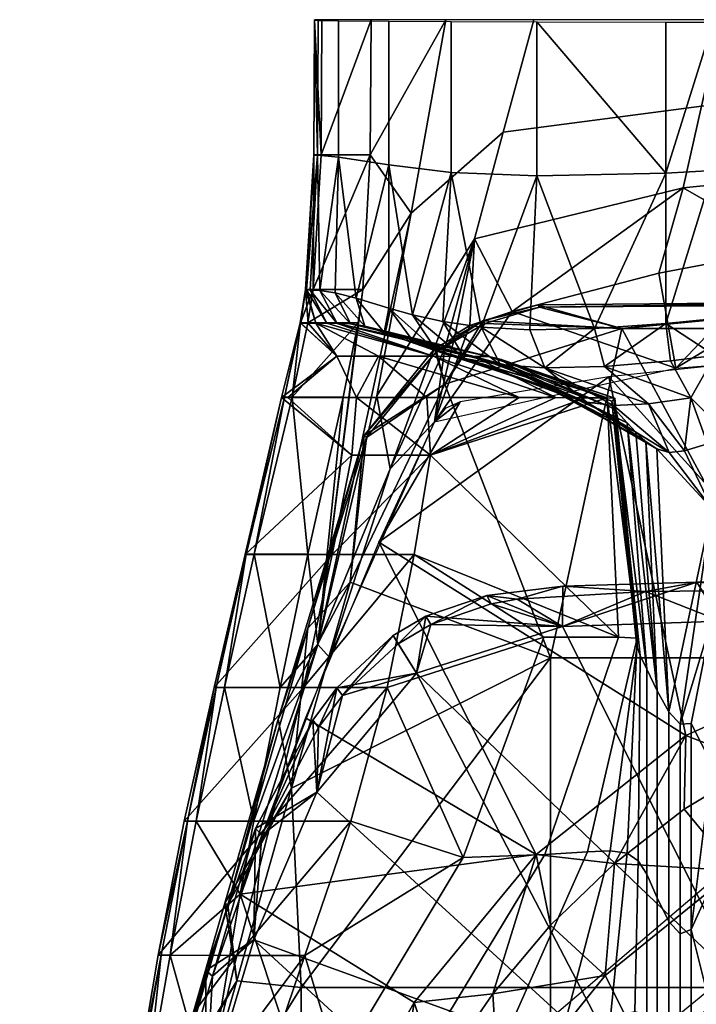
# Model space of a CAD drawing. Extents: x -182 to 182, y -525 to 0.
# Tile 6 of 9: x -182 to -62, y -174 to 0. Entities that reach past the tile are written whole.
import ezdxf

# ---------------------------------------------------------------- set-up
doc = ezdxf.new("R2010")
doc.units = 0
doc.header["$MEASUREMENT"] = 0
doc.layers.add('761510_KERAMIK', color=255, linetype='CONTINUOUS')
doc.layers.add('882361_KUNST_WEISS', color=255, linetype='CONTINUOUS')

msp = doc.modelspace()

# ---------------------------------------------------------------- meshes
at = {"layer": '761510_KERAMIK'}
mesh = msp.add_polyface(dxfattribs=at)
corners = [(-121.470016, -47.735626, 399.94223), (-112.864357, -34.199253, 402.157349), (-120.130966, -23.865854, 399.971497), (-106.739395, 0.039951, 402.19931), (-120, 0.037334, 400.000793), (-130.269562, -47.739532, 396.658539), (-128.833511, -23.869764, 396.687805), (-128.693054, 0.033425, 396.717133), (-130, -0.007259, 361.704376), (-130.141876, -23.910448, 361.675079), (-130.141876, -23.905684, 365.918549), (-131.592514, -47.780216, 361.645813), (-131.592514, -47.775452, 365.889282), (-130, -0.002495, 365.947876), (-130, 0.023852, 388.674744), (-130.141876, -23.879337, 388.645447), (-131.592514, -47.749107, 388.61618), (-131.162155, -53.63446, 396.651306), (-122.302315, -53.630554, 399.934998), (-132.494171, -53.644035, 388.608948), (-132.437683, -53.672024, 364.420837), (-132.555862, -53.67038, 365.88205), (-130, -0.002495, 365.947876), (-130.141876, -23.905684, 365.918549), (-130.141876, -23.879337, 388.645447), (-131.592514, -47.775452, 365.889282), (-131.592514, -47.749107, 388.61618), (-130, 0.023852, 388.674744), (-132.555862, -53.67038, 365.88205), (-132.494171, -53.644035, 388.608948), (-131.589691, -47.787815, 354.829803), (-131.407486, -47.81501, 330.319489), (-129.780777, -53.682743, 354.822571), (-130.798645, -47.839329, 308.65213), (-127.841187, -53.709938, 330.312256), (-129.051254, -47.920078, 283.078583), (-125.976456, -53.734257, 308.644897), (-126.346046, -48.304878, 260.658447), (-123.653725, -53.821251, 283.07135), (-122.643875, -49.279411, 239.204178), (-121.101074, -54.249763, 260.651215), (-125.76683, -24.27536, 258.172913), (-129.484406, -23.973316, 305.422577), (-129.370667, -0.070083, 305.451874), (-125.747192, -0.130926, 258.20224), (-116.817184, -25.644655, 210.648346), (-116.817184, -0.210299, 210.677658), (-105.820816, -27.003168, 162.874374), (-105.820816, -0.283095, 162.903687), (-107.30249, -53.427177, 168.525238), (-112.649261, -52.233738, 191.060104), (-116.817184, -51.043453, 210.61908), (-130.139923, -23.918045, 354.85907), (-129.998123, -0.014856, 354.888367), (-130.141876, -23.910448, 361.675079), (-131.592514, -47.780216, 361.645813), (-130, -0.007259, 361.704376)]
mesh.append_faces([[corners[k] for k in face] for face in [(0, 1, 2), (2, 3, 4), (3, 2, 1), (0, 2, 5), (2, 4, 6), (7, 6, 4), (6, 5, 2), (8, 9, 10), (9, 11, 12), (12, 10, 9), (10, 13, 8), (14, 15, 6), (15, 16, 5), (5, 6, 15), (6, 7, 14), (0, 5, 17), (17, 18, 0), (5, 16, 19), (17, 5, 19), (12, 11, 20), (21, 12, 20), (22, 23, 24), (23, 25, 26), (26, 24, 23), (24, 27, 22), (26, 25, 28), (29, 26, 28), (30, 31, 32), (31, 33, 34), (33, 35, 36), (35, 37, 38), (37, 39, 40), (41, 42, 43, 44), (45, 41, 44, 46), (47, 45, 46, 48), (49, 50, 47), (50, 51, 45), (51, 39, 45), (39, 37, 41), (37, 35, 41), (35, 33, 42), (33, 31, 42), (31, 30, 52), (52, 53, 42), (53, 43, 42), (42, 41, 35), (41, 45, 39), (45, 47, 50), (42, 31, 52), (53, 52, 54), (52, 30, 55), (55, 54, 52), (54, 56, 53), (55, 30, 32)]])
mesh = msp.add_polyface(dxfattribs=at)
corners = [(-106.937645, -58.192421, 404.526764), (-108.760902, -71.166664, 399.913483), (-105.095116, -55.72097, 404.742279), (-102.480949, -54.119858, 405.041077), (-94.983047, -51.637169, 405.697937), (-66.006409, -61.667374, 399.92514), (-96.567474, -19.888565, 404.57373), (-112.864357, -34.199253, 402.157349), (-118.94323, -66.560226, 402.117645), (-101.672714, -38.74556, 404.550598), (-91.171364, 0.042806, 404.598175), (-106.739395, 0.039951, 402.19931), (-64.690865, -29.72171, 407.716705), (-112.214027, -57.31599, 210.611847), (-108.333702, -58.649353, 191.052872), (-91.47934, -63.534439, 210.604675), (-103.378876, -59.985886, 168.518005), (-88.894455, -65.009644, 191.045715), (-97.085564, -61.05761, 144.207535), (-85.705116, -66.488037, 168.510834), (-89.189774, -61.596546, 119.321754), (-81.799576, -67.672722, 144.200363), (-77.066063, -68.266777, 119.31459), (-95.152809, -61.348701, 239.189774), (-96.96991, -60.143383, 260.644043), (-117.661026, -55.340191, 239.196945), (-99.103493, -59.601471, 295.412384), (-123.653725, -53.821251, 283.07135), (-74.63575, -71.33316, 210.595688), (-76.865974, -68.884132, 239.180786), (-77.346855, -67.534721, 260.635071), (-76.801895, -67.00853, 283.055176), (-78.193275, -66.931671, 295.403381), (-82.093391, -66.907578, 308.628754), (-101.746506, -59.57835, 308.637726), (-87.250626, -66.895454, 319.379517), (-93.738136, -66.883263, 330.296112), (-108.908401, -59.554031, 330.305115), (-118.685188, -59.526836, 354.815399), (-73.10321, -72.986252, 191.036728), (-71.348045, -74.642563, 168.501846), (-77.902031, -63.201363, 399.923248), (-104.226837, -67.638634, 399.917816), (-118.623573, -92.475266, 399.88736), (-106.885544, -68.786003, 399.916412), (-108.759468, -71.164223, 399.913483), (-78.664383, -61.354462, 93.256721), (-89.189774, -61.596546, 119.321754), (-80.404785, -54.656181, 93.263947), (-97.085564, -61.05761, 144.207535), (-100.479095, -54.38496, 144.214767), (-103.378876, -59.985886, 168.518005), (-107.30249, -53.427177, 168.525238), (-91.881271, -54.86829, 119.328987), (-110.139511, -66.856064, 354.806396), (-93.738136, -66.883263, 330.296112), (-109.448235, -77.089287, 354.793854), (-87.250626, -66.895454, 319.379517), (-82.093391, -66.907578, 308.628754), (-78.193275, -66.931671, 295.403381), (-90.60849, -27.634102, 116.119759), (-105.820816, -27.003168, 162.874374), (-105.820816, -0.283095, 162.903687), (-90.60849, -0.346018, 116.149071), (-67.776482, -27.106153, 71.593605)]
mesh.append_faces([[corners[k] for k in face] for face in [(0, 1, 2), (2, 1, 3), (3, 1, 4), (5, 4, 1), (6, 7, 8, 9), (10, 11, 7, 6), (4, 9, 3), (3, 9, 2), (2, 9, 0), (9, 4, 12), (13, 14, 15), (14, 16, 17), (16, 18, 19), (18, 20, 21), (22, 21, 20), (21, 19, 18), (19, 17, 16), (17, 15, 14), (15, 23, 13), (23, 24, 25), (24, 26, 27), (28, 29, 23), (29, 30, 24), (30, 31, 24), (31, 32, 26), (32, 33, 34), (33, 35, 34), (35, 36, 37), (38, 37, 36), (37, 34, 35), (34, 26, 32), (26, 24, 31), (24, 23, 29), (23, 15, 28), (15, 17, 39), (17, 19, 40), (41, 42, 43), (42, 44, 45), (46, 47, 48), (47, 49, 50), (49, 51, 52), (52, 50, 49), (50, 53, 47), (53, 48, 47), (54, 55, 56), (55, 57, 56), (57, 58, 56), (58, 59, 56), (60, 61, 62, 63), (48, 53, 60), (53, 50, 60), (50, 52, 61), (61, 60, 50), (60, 63, 64)]])
mesh = msp.add_polyface(dxfattribs=at)
corners = [(-94.983047, -51.637169, 405.697937), (-66.006409, -61.667374, 399.92514), (-69.0103, -44.871029, 407.631348), (-45.961395, -40.479046, 409.06366), (-27.969378, -38.598293, 409.916748), (-23.445162, -58.278976, 399.929291), (-0.106203, -37.883186, 410.606995), (-61.442577, -15.249841, 407.734436), (-96.567474, -19.888565, 404.57373), (-101.672714, -38.74556, 404.550598), (-64.690865, -29.72171, 407.716705), (-20.686424, -13.075569, 410.146606), (-21.780054, -25.493082, 410.131378), (-58.009216, 0.046561, 407.753204), (-91.171364, 0.042806, 404.598175), (-19.530483, 0.049429, 410.16272), (-47.686752, -71.695518, 54.910072), (-56.405582, -73.889565, 61.330776), (-59.083626, -59.406269, 61.346931), (-47.760262, -57.64397, 54.926224), (-63.331093, -66.898857, 71.549942), (-60.375973, -75.089249, 71.540955), (-66.968887, -60.368099, 71.557106), (-78.664383, -61.354462, 93.256721), (-89.189774, -61.596546, 119.321754), (-70.824806, -67.99498, 93.24955), (-77.066063, -68.266777, 119.31459), (-64.456429, -76.323029, 93.240562), (-67.217506, -76.632095, 119.305603), (-69.382172, -75.968903, 144.191376), (-81.799576, -67.672722, 144.200363), (-71.348045, -74.642563, 168.501846), (-85.705116, -66.488037, 168.510834), (-73.10321, -72.986252, 191.036728), (-88.894455, -65.009644, 191.045715), (-74.63575, -71.33316, 210.595688), (-91.47934, -63.534439, 210.604675), (-0.108398, -57.800213, 399.929871), (-39.261032, -59.125469, 399.928253), (0, -107.908005, 399.868439), (-77.902031, -63.201363, 399.923248), (-33.072533, -112.747894, 399.862488), (-47.760262, -57.64397, 54.926224), (-59.083626, -59.406269, 61.346931), (-59.411671, -52.92514, 61.35416), (-47.769268, -51.356049, 54.933453), (-67.776482, -53.78054, 71.564339), (-66.968887, -60.368099, 71.557106), (-78.664383, -61.354462, 93.256721), (-80.404785, -54.656181, 93.263947), (-59.411671, -26.681725, 61.38343), (-59.411671, -0.401566, 61.412743), (-47.769268, -0.398225, 54.992035), (-67.776482, -27.106153, 71.593605), (-67.776482, -0.394422, 71.622917), (-69.382172, -75.968903, 144.191376), (-67.217506, -76.632095, 119.305603), (-59.642403, -86.524834, 71.528404), (-64.456429, -76.323029, 93.240562), (-60.375973, -75.089249, 71.540955), (-90.60849, -0.346018, 116.149071), (-90.60849, -27.634102, 116.119759), (-56.405582, -73.889565, 61.330776)]
mesh.append_faces([[corners[k] for k in face] for face in [(0, 1, 2), (2, 1, 3), (3, 1, 4), (4, 5, 6), (5, 4, 1), (7, 8, 9, 10), (11, 7, 10, 12), (13, 14, 8, 7), (15, 13, 7, 11), (6, 12, 4), (4, 12, 3), (3, 10, 2), (2, 10, 0), (10, 3, 12), (16, 17, 18), (18, 19, 16), (18, 17, 20), (17, 21, 20), (20, 22, 18), (22, 20, 23), (24, 23, 25), (20, 25, 23), (25, 26, 24), (20, 21, 27), (27, 28, 25), (28, 29, 30), (29, 31, 32), (31, 33, 34), (33, 35, 36), (32, 30, 29), (30, 26, 28), (26, 25, 28), (25, 20, 27), (37, 38, 39), (38, 40, 41), (42, 43, 44), (44, 45, 42), (46, 47, 48), (49, 46, 48), (46, 44, 43), (47, 46, 43), (45, 44, 50), (50, 51, 52), (52, 45, 50), (51, 50, 53), (50, 44, 46), (46, 53, 50), (53, 54, 51), (55, 56, 57), (56, 58, 57), (58, 59, 57), (54, 53, 60), (53, 46, 49), (53, 49, 61), (59, 62, 57)]])
mesh = msp.add_polyface(dxfattribs=at)
corners = [(-116.63652, -79.504951, 403.246399), (-108.760902, -71.166664, 399.913483), (-106.937645, -58.192421, 404.526764), (-101.672714, -38.74556, 404.550598), (-122.302315, -53.630554, 399.934998), (-129.419296, -110.639313, 401.484222), (-121.470016, -47.735626, 399.94223), (-124.931778, -66.803879, 399.918823), (-118.94323, -66.560226, 402.117645), (-112.864357, -34.199253, 402.157349), (-131.162155, -53.63446, 396.651306), (-133.982101, -66.807785, 396.635162), (-131.164856, -94.614738, 399.884735), (-132.494171, -53.644035, 388.608948), (-135.342758, -66.81736, 388.592773), (-140.666718, -94.618645, 396.601044), (-131.592514, -47.780216, 361.645813), (-131.122055, -53.675144, 361.63858), (-132.437683, -53.672024, 364.420837), (-135.834763, -66.843704, 365.865906), (-132.555862, -53.67038, 365.88205), (-126.070915, -59.519238, 361.631409), (-122.557091, -66.848473, 361.622437), (-134.732468, -66.845352, 364.404694), (-142.274048, -94.654564, 365.831818), (-123.410141, -77.081696, 361.609863), (-129.780777, -53.682743, 354.822571), (-127.841187, -53.709938, 330.312256), (-108.908401, -59.554031, 330.305115), (-125.976456, -53.734257, 308.644897), (-123.653725, -53.821251, 283.07135), (-99.103493, -59.601471, 295.412384), (-121.101074, -54.249763, 260.651215), (-96.96991, -60.143383, 260.644043), (-117.661026, -55.340191, 239.196945), (-112.214027, -57.31599, 210.611847), (-95.152809, -61.348701, 239.189774), (-118.685188, -59.526836, 354.815399), (-101.746506, -59.57835, 308.637726), (-93.738136, -66.883263, 330.296112), (-110.139511, -66.856064, 354.806396), (-135.342758, -66.81736, 388.592773), (-132.494171, -53.644035, 388.608948), (-132.555862, -53.67038, 365.88205), (-135.834763, -66.843704, 365.865906), (-142.095261, -94.62822, 388.558685), (-108.759468, -71.164223, 399.913483), (-118.623573, -92.475266, 399.88736), (-104.226837, -67.638634, 399.917816), (-103.378876, -59.985886, 168.518005), (-108.333702, -58.649353, 191.052872), (-112.649261, -52.233738, 191.060104), (-112.214027, -57.31599, 210.611847), (-116.817184, -51.043453, 210.61908), (-117.661026, -55.340191, 239.196945), (-121.101074, -54.249763, 260.651215), (-122.643875, -49.279411, 239.204178), (-123.653725, -53.821251, 283.07135), (-126.346046, -48.304878, 260.658447), (-125.976456, -53.734257, 308.644897), (-129.051254, -47.920078, 283.078583), (-127.841187, -53.709938, 330.312256), (-130.798645, -47.839329, 308.65213), (-129.780777, -53.682743, 354.822571), (-131.407486, -47.81501, 330.319489), (-107.30249, -53.427177, 168.525238), (-118.685188, -59.526836, 354.815399), (-126.070915, -59.519238, 361.631409), (-110.139511, -66.856064, 354.806396), (-122.557091, -66.848473, 361.622437), (-131.122055, -53.675144, 361.63858), (-131.592514, -47.780216, 361.645813), (-109.448235, -77.089287, 354.793854), (-123.410141, -77.081696, 361.609863)]
mesh.append_faces([[corners[k] for k in face] for face in [(0, 1, 2), (2, 3, 0), (4, 5, 6), (7, 5, 4), (8, 0, 3), (9, 5, 8), (6, 5, 9), (4, 10, 11), (11, 7, 4), (12, 7, 11), (11, 10, 13), (13, 14, 11), (15, 11, 14), (16, 17, 18), (19, 20, 21), (20, 18, 21), (18, 17, 21), (21, 22, 23), (23, 19, 21), (24, 19, 25), (19, 23, 25), (23, 22, 25), (26, 27, 28), (27, 29, 28), (29, 30, 31), (30, 32, 33), (32, 34, 33), (34, 35, 36), (37, 26, 28), (31, 38, 29), (38, 28, 29), (39, 40, 37), (41, 42, 43), (43, 44, 41), (45, 41, 44), (46, 47, 48), (49, 50, 51), (50, 52, 53), (52, 54, 53), (54, 55, 56), (55, 57, 58), (57, 59, 60), (59, 61, 62), (61, 63, 64), (56, 53, 54), (53, 51, 50), (51, 65, 49), (63, 66, 67), (66, 68, 69), (69, 67, 66), (67, 70, 63), (70, 71, 63), (69, 68, 72), (73, 69, 72)]])
mesh = msp.add_polyface(dxfattribs=at)
corners = [(-64.242981, -126.714142, 399.845367), (-33.072533, -112.747894, 399.862488), (-77.902031, -63.201363, 399.923248), (0, -107.908005, 399.868439), (-39.261032, -59.125469, 399.928253), (0, -107.908005, 399.868439), (-33.072533, -112.747894, 399.862488), (-13.222038, -119.87442, 392.355957), (-64.242981, -126.714142, 399.845367), (-51.240681, -131.83316, 392.433868), (-76.864357, -149.382034, 392.548187), (-64.525566, -139.807495, 392.485809), (-39.007111, -126.361824, 392.398224), (-26.27932, -122.346786, 392.37204), (0, -119.03109, 392.350464), (-26.33596, -152.980576, 317.891998), (0, -149.016525, 317.508148), (0, -134.023804, 354.929291), (-28.605646, -138.294952, 355.136139), (-76.864357, -149.382034, 392.548187), (-55.566113, -150.61998, 355.733032), (-64.525566, -139.807495, 392.485809), (-51.240681, -131.83316, 392.433868), (-39.007111, -126.361824, 392.398224), (-26.27932, -122.346786, 392.37204), (-13.222038, -119.87442, 392.355957), (0, -119.03109, 392.350464), (-56.405582, -73.889565, 61.330776), (-47.686752, -71.695518, 54.910072), (-56.107605, -104.465981, 61.296673), (-56.107605, -150.337677, 61.245522), (-56.107605, -129.643509, 61.268593), (-47.67857, -110.921112, 54.864979), (-47.67857, -154.004288, 54.815449), (-72.667244, -148.911179, 237.957535), (-74.647514, -147.584641, 252.576447), (-72.925735, -110.909325, 252.620834), (-72.316345, -112.57164, 238.00087), (-71.134102, -151.296753, 220.21167), (-71.123764, -115.002472, 220.254059), (-69.301544, -155.456818, 192.812134), (-69.301544, -118.796844, 192.853577), (-67.26107, -159.695267, 159.860931), (-67.26107, -122.568047, 159.901611), (-65.229477, -161.88765, 126.615028), (-65.229477, -124.733849, 126.655014), (-63.298573, -161.11171, 97.882668), (-63.298573, -124.597252, 97.921982), (-74.63575, -71.33316, 210.595688), (-73.10321, -72.986252, 191.036728), (-71.348045, -74.642563, 168.501846), (-69.382172, -75.968903, 144.191376), (-59.642403, -86.524834, 71.528404), (-59.642403, -106.167786, 71.506851), (-59.642403, -131.786728, 71.478745), (-72.759636, -109.919601, 266.890076), (-72.859558, -109.498116, 280.514801), (-76.801895, -67.00853, 283.055176), (-76.865974, -68.884132, 239.180786), (-59.642403, -153.016312, 71.45546), (-43.894512, -122.816193, 119.491455), (-47.210991, -135.44165, 129.762558), (-47.210991, -164.50322, 116.827217), (-43.894512, -161.448853, 102.542206), (-34.872341, -112.318283, 110.951172), (-34.872341, -158.909195, 90.664406), (-20.238943, -104.448296, 104.548759), (-20.238943, -157.00528, 81.759956), (-0.000542, -101.135582, 101.85379), (-0.000542, -156.203857, 78.011803)]
mesh.append_faces([[corners[k] for k in face] for face in [(0, 1, 2), (1, 3, 4), (5, 6, 7), (6, 8, 9), (10, 11, 8), (11, 9, 8), (9, 12, 6), (12, 13, 6), (13, 7, 6), (7, 14, 5), (15, 16, 17, 18), (19, 20, 21), (21, 20, 22), (22, 18, 23), (23, 18, 24), (24, 18, 25), (25, 17, 26), (17, 25, 18), (18, 22, 20), (27, 28, 29), (30, 31, 32), (31, 29, 32), (28, 32, 29), (32, 33, 30), (34, 35, 36, 37), (38, 34, 37, 39), (40, 38, 39, 41), (42, 40, 41, 43), (44, 42, 43, 45), (46, 44, 45, 47), (48, 49, 41), (49, 50, 41), (50, 51, 43), (52, 53, 45), (53, 54, 47), (55, 56, 57), (37, 36, 58), (39, 37, 58), (41, 39, 48), (43, 41, 50), (45, 43, 52), (47, 45, 53), (46, 47, 54), (43, 51, 52), (59, 54, 31), (54, 53, 29), (53, 52, 29), (27, 29, 52), (29, 31, 54), (31, 30, 59), (60, 61, 62, 63), (64, 60, 63, 65), (66, 64, 65, 67), (68, 66, 67, 69)]])
mesh = msp.add_polyface(dxfattribs=at)
corners = [(-143.149521, -154.840408, 399.810883), (-129.419296, -110.639313, 401.484222), (-140.751633, -141.874069, 399.826782), (-127.331299, -112.88961, 399.862335), (-116.63652, -79.504951, 403.246399), (-108.760902, -71.166664, 399.913483), (-136.097351, -118.207108, 399.855804), (-131.164856, -94.614738, 399.884735), (-124.931778, -66.803879, 399.918823), (-118.94323, -66.560226, 402.117645), (-145.956528, -118.211014, 396.572113), (-140.666718, -94.618645, 396.601044), (-133.982101, -66.807785, 396.635162), (-150.947983, -141.877991, 396.543091), (-147.438797, -118.220589, 388.529755), (-142.095261, -94.62822, 388.558685), (-135.342758, -66.81736, 388.592773), (-152.480942, -141.887558, 388.500732), (-153.10582, -141.91391, 365.773865), (-147.782669, -118.246933, 365.802887), (-131.978455, -118.251701, 361.559387), (-142.274048, -94.654564, 365.831818), (-126.885841, -94.659332, 361.588318), (-123.410141, -77.081696, 361.609863), (-137.682053, -141.918671, 361.530365), (-152.480942, -141.887558, 388.500732), (-147.438797, -118.220589, 388.529755), (-147.782669, -118.246933, 365.802887), (-142.095261, -94.62822, 388.558685), (-142.274048, -94.654564, 365.831818), (-135.834763, -66.843704, 365.865906), (-153.10582, -141.91391, 365.773865), (-118.623573, -92.475266, 399.88736), (-131.624115, -123.607567, 399.849182), (-90.774063, -147.797501, 399.819519), (-64.242981, -126.714142, 399.845367), (-77.902031, -63.201363, 399.923248), (-64.242981, -126.714142, 399.845367), (-90.774063, -147.797501, 399.819519), (-76.864357, -149.382034, 392.548187), (-89.198257, -147.82399, 298.344299), (-103.704231, -148.311417, 322.709137), (-89.387535, -109.318237, 322.756958), (-76.173134, -109.341713, 298.391479), (-81.668182, -147.316345, 280.468475), (-72.859558, -109.498116, 280.514801), (-77.629135, -147.151566, 266.844635), (-72.759636, -109.919601, 266.890076), (-74.647514, -147.584641, 252.576447), (-72.925735, -110.909325, 252.620834), (-78.193275, -66.931671, 295.403381), (-76.801895, -67.00853, 283.055176), (-77.346855, -67.534721, 260.635071), (-76.865974, -68.884132, 239.180786), (-74.63575, -71.33316, 210.595688), (-71.123764, -115.002472, 220.254059), (-123.600014, -141.925262, 354.714355), (-117.165817, -118.259171, 354.743378), (-112.37867, -94.666924, 354.772308), (-109.448235, -77.089287, 354.793854), (-137.682053, -141.918671, 361.530365), (-131.978455, -118.251701, 361.559387), (-126.885841, -94.659332, 361.588318), (-123.410141, -77.081696, 361.609863)]
mesh.append_faces([[corners[k] for k in face] for face in [(0, 1, 2), (1, 3, 4), (5, 4, 3), (3, 1, 0), (2, 1, 6), (6, 1, 7), (7, 1, 8), (4, 9, 1), (2, 6, 10), (6, 7, 11), (12, 11, 7), (11, 10, 6), (10, 13, 2), (13, 10, 14), (10, 11, 15), (16, 15, 11), (15, 14, 10), (14, 17, 13), (18, 19, 20), (19, 21, 22), (23, 22, 21), (22, 20, 19), (20, 24, 18), (25, 26, 27), (26, 28, 29), (30, 29, 28), (29, 27, 26), (27, 31, 25), (32, 33, 34), (34, 35, 32), (36, 32, 35), (37, 38, 39), (40, 41, 42, 43), (44, 40, 43, 45), (46, 44, 45, 47), (48, 46, 47, 49), (50, 51, 45), (51, 52, 47), (52, 53, 49), (53, 54, 55), (56, 57, 41), (57, 58, 42), (58, 59, 43), (42, 41, 57), (43, 42, 58), (45, 43, 50), (49, 47, 52), (59, 50, 43), (60, 61, 57), (61, 62, 58), (62, 63, 59), (59, 58, 62), (58, 57, 61), (57, 56, 60)]])
mesh = msp.add_polyface(dxfattribs=at)
corners = [(-148.96965, -189.471283, 399.768402), (-143.149521, -154.840408, 399.810883), (-155.563889, -165.631958, 396.513977), (-140.751633, -141.874069, 399.826782), (-150.947983, -141.877991, 396.543091), (-159.761322, -189.475189, 396.484741), (-163.496185, -213.359543, 396.455444), (-161.383774, -189.484772, 388.442352), (-157.143723, -165.641525, 388.471619), (-152.480942, -141.887558, 388.500732), (-165.290527, -213.343185, 365.687225), (-161.701309, -189.494888, 365.71582), (-149.506485, -189.493073, 361.472443), (-157.708511, -165.665848, 365.744751), (-143.765717, -165.669785, 361.501312), (-153.10582, -141.91391, 365.773865), (-137.682053, -141.918671, 361.530365), (-161.383774, -189.484772, 388.442352), (-157.143723, -165.641525, 388.471619), (-161.701309, -189.494888, 365.71582), (-152.480942, -141.887558, 388.500732), (-157.708511, -165.665848, 365.744751), (-153.10582, -141.91391, 365.773865), (-165.290527, -213.343185, 365.687225), (-143.149521, -154.840408, 399.810883), (-148.96965, -189.471283, 399.768402), (-127.751839, -201.372482, 399.753815), (-131.624115, -123.607567, 399.849182), (-90.774063, -147.797501, 399.819519), (-112.373932, -174.03537, 399.787354), (-90.774063, -147.797501, 399.819519), (-112.373932, -174.03537, 399.787354), (-98.411385, -172.472549, 392.698608), (-127.751839, -201.372482, 399.753815), (-116.584633, -201.828445, 392.889862), (-108.174438, -186.676361, 392.791168), (-88.18399, -160.34198, 392.619598), (-76.864357, -149.382034, 392.548187), (-89.484398, -203.177429, 322.752899), (-72.284218, -181.687592, 320.671906), (-78.513817, -169.225769, 356.634094), (-97.196335, -192.380341, 357.755432), (-116.584633, -201.828445, 392.889862), (-108.174438, -186.676361, 392.791168), (-98.411385, -172.472549, 392.698608), (-88.18399, -160.34198, 392.619598), (-76.864357, -149.382034, 392.548187), (-110.620857, -183.22879, 298.302155), (-125.824471, -185.253281, 322.66507), (-103.704231, -148.311417, 322.709137), (-89.198257, -147.82399, 298.344299), (-96.44268, -180.644547, 280.428558), (-81.668182, -147.316345, 280.468475), (-107.01387, -216.39035, 280.389801), (-126.037186, -222.035385, 298.261749), (-85.846191, -178.442719, 266.806915), (-77.629135, -147.151566, 266.844635), (-91.715179, -211.164001, 266.769745), (-77.554138, -176.513474, 252.541534), (-74.647514, -147.584641, 252.576447), (-79.629929, -205.64801, 252.507156), (-73.259621, -175.652176, 237.925552), (-72.667244, -148.911179, 237.957535), (-73.682671, -201.382034, 237.894882), (-146.080521, -213.286377, 354.628906), (-139.834503, -189.482559, 354.656677), (-131.744156, -165.672729, 354.685303), (-123.600014, -141.925262, 354.714355), (-154.214813, -213.326736, 361.444153), (-149.506485, -189.493073, 361.472443), (-143.765717, -165.669785, 361.501312), (-137.682053, -141.918671, 361.530365)]
mesh.append_faces([[corners[k] for k in face] for face in [(0, 1, 2), (1, 3, 4), (4, 2, 1), (2, 5, 0), (5, 6, 0), (6, 5, 7), (5, 2, 8), (2, 4, 9), (9, 8, 2), (8, 7, 5), (10, 11, 12), (11, 13, 14), (13, 15, 16), (16, 14, 13), (14, 12, 11), (17, 18, 19), (18, 20, 21), (22, 21, 20), (21, 19, 18), (19, 23, 17), (24, 25, 26), (27, 24, 28), (26, 29, 24), (29, 28, 24), (30, 31, 32), (31, 33, 34), (34, 35, 31), (35, 32, 31), (32, 36, 30), (36, 37, 30), (38, 39, 40, 41), (42, 41, 43), (43, 41, 44), (44, 40, 45), (45, 40, 46), (40, 44, 41), (47, 48, 49, 50), (51, 47, 50, 52), (53, 54, 47, 51), (55, 51, 52, 56), (57, 53, 51, 55), (58, 55, 56, 59), (60, 57, 55, 58), (61, 58, 59, 62), (63, 60, 58, 61), (64, 65, 48), (65, 66, 48), (66, 67, 49), (49, 48, 66), (68, 69, 65), (69, 70, 66), (70, 71, 67), (67, 66, 70), (66, 65, 69)]])
mesh = msp.add_polyface(dxfattribs=at)
corners = [(-51.157276, -164.419479, 318.999695), (-26.33596, -152.980576, 317.891998), (-28.605646, -138.294952, 355.136139), (-55.566113, -150.61998, 355.733032), (-72.284218, -181.687592, 320.671906), (-78.513817, -169.225769, 356.634094), (-76.864357, -149.382034, 392.548187), (-56.107605, -206.889008, 61.18269), (-56.107605, -171.616882, 61.221844), (-47.67857, -188.982346, 54.775238), (-56.107605, -150.337677, 61.245522), (-47.67857, -154.004288, 54.815449), (-71.151543, -176.181274, 220.182465), (-73.259621, -175.652176, 237.925552), (-72.667244, -148.911179, 237.957535), (-71.134102, -151.296753, 220.21167), (-71.164001, -198.978058, 220.15564), (-73.682671, -201.382034, 237.894882), (-69.301544, -178.777359, 192.785614), (-69.301544, -155.456818, 192.812134), (-69.301544, -199.098038, 192.762436), (-67.26107, -181.821609, 159.836563), (-67.26107, -159.695267, 159.860931), (-67.26107, -200.401642, 159.816055), (-65.229477, -182.697266, 126.59259), (-65.229477, -161.88765, 126.615028), (-65.229477, -199.665115, 126.574272), (-63.298573, -180.286148, 97.862038), (-63.298573, -161.11171, 97.882668), (-63.298573, -195.463348, 97.845718), (-59.642403, -131.786728, 71.478745), (-59.642403, -153.016312, 71.45546), (-59.642403, -175.746048, 71.430588), (-59.642403, -215.294815, 71.387405), (-63.298573, -207.546173, 97.832718), (-44.659336, -159.223312, 292.59259), (0, -145.972153, 291.687012), (0, -136.949097, 328.477509), (-58.688377, -151.720428, 329.500214), (-80.945755, -195.695251, 295.085052), (-106.373611, -192.376511, 332.315094), (-33.269859, -163.986557, 264.277954), (0, -152.882553, 263.563995), (-60.302147, -194.548782, 266.243011), (-25.585005, -167.262772, 243.228287), (0, -158.703522, 242.757645), (-46.373226, -190.820877, 244.523651), (-20.954077, -173.921646, 217.362503), (0, -167.71283, 217.116196), (-37.979595, -191.010498, 218.040421), (-19.199799, -183.276138, 176.444656), (0, -178.924149, 176.366562), (-34.799938, -195.254364, 176.659622), (-19.152384, -183.395721, 155.834763), (0, -179.85582, 157.294968), (-34.714001, -193.138794, 151.815765), (-43.89439, -205.904633, 146.549881), (-44.003059, -210.948822, 176.941269), (-19.152384, -178.030502, 152.10704), (0, -176.400436, 155.261658), (-34.714001, -182.517014, 143.424393), (-43.89439, -188.395447, 132.047974), (-19.152384, -172.088974, 152.305069), (0, -172.80159, 155.637939), (-34.714001, -170.127579, 143.131821), (-43.89439, -167.557663, 131.112579), (-47.210991, -164.50322, 116.827217), (-47.210991, -195.382233, 118.526627), (-43.894512, -161.448853, 102.542206), (-43.894512, -202.36882, 105.005615), (-34.872341, -158.909195, 90.664406), (-34.872341, -208.178085, 93.763069), (-20.238943, -157.00528, 81.759956), (-20.238943, -212.533142, 85.334846), (-0.000542, -156.203857, 78.011803), (-0.000542, -214.366302, 81.787155), (-19.152384, -166.797913, 155.271576), (0, -169.743591, 157.667938), (-34.714001, -158.690353, 148.675888), (-43.89439, -148.067444, 140.033905), (-47.210991, -135.44165, 129.762558)]
mesh.append_faces([[corners[k] for k in face] for face in [(0, 1, 2, 3), (4, 0, 3, 5), (3, 6, 5), (7, 8, 9), (8, 10, 11), (11, 9, 8), (12, 13, 14, 15), (16, 17, 13, 12), (18, 12, 15, 19), (20, 16, 12, 18), (21, 18, 19, 22), (23, 20, 18, 21), (24, 21, 22, 25), (26, 23, 21, 24), (27, 24, 25, 28), (29, 26, 24, 27), (30, 31, 28), (31, 32, 28), (32, 33, 34), (27, 28, 32), (29, 27, 32), (34, 29, 32), (33, 32, 8), (32, 31, 10), (10, 8, 32), (8, 7, 33), (35, 36, 37, 38), (39, 35, 38, 40), (41, 42, 36, 35), (43, 41, 35, 39), (44, 45, 42, 41), (46, 44, 41, 43), (47, 48, 45, 44), (49, 47, 44, 46), (50, 51, 48, 47), (52, 50, 47, 49), (53, 54, 51, 50), (55, 53, 50, 52), (56, 55, 52, 57), (58, 59, 54, 53), (60, 58, 53, 55), (61, 60, 55, 56), (62, 63, 59, 58), (64, 62, 58, 60), (65, 64, 60, 61), (66, 65, 61, 67), (68, 66, 67, 69), (70, 68, 69, 71), (72, 70, 71, 73), (74, 72, 73, 75), (76, 77, 63, 62), (78, 76, 62, 64), (79, 78, 64, 65), (80, 79, 65, 66)]])
at = {"layer": '882361_KUNST_WEISS'}
mesh = msp.add_polyface(dxfattribs=at)
corners = [(0, -54.641327, 425), (-35.283581, -54.642868, 425), (0, -112.997498, 425), (-75.557777, -54.641861, 425), (-44.116413, -112.997498, 425), (-106.909813, -64.522324, 425), (-88.232826, -112.997498, 425), (-123.700432, -99.581909, 425), (-134.101303, -136.050385, 425), (0, -49.925858, 412.5), (0, -54.641327, 412.5), (-31.028723, -49.927185, 412.5), (-75.557777, -54.641861, 412.5), (-90.447311, -50.446289, 412.5), (-100.17942, -53.287125, 412.5), (-106.909813, -64.522324, 412.5), (-108.747284, -58.271744, 412.5), (-121.227707, -73.568802, 412.5), (-123.700432, -99.581909, 412.5), (-136.460693, -123.86731, 412.5), (-134.101303, -136.050385, 412.5), (-145.884369, -156.441467, 412.5), (-35.283581, -54.642868, 412.5), (-145.386414, -156.70755, 420.475311), (-134.101303, -136.050385, 425), (-131.205368, -107.735931, 420.475311), (-123.700432, -99.581909, 425), (-120.813919, -73.978516, 420.475311), (-106.909813, -64.522324, 425), (-108.376099, -58.707947, 420.475311), (-99.837471, -53.731979, 420.475311), (-75.557777, -54.641861, 425), (-90.138588, -50.896072, 420.475311), (-30.92281, -50.377869, 420.475311), (0, -54.641327, 425), (0, -50.376526, 420.475311), (-35.283581, -54.642868, 425), (-31.028723, -49.927185, 412.5), (-100.17942, -53.287125, 412.5), (-121.227707, -73.568802, 412.5), (-136.460693, -123.86731, 412.5), (-108.747284, -58.271744, 412.5), (-90.447311, -50.446289, 412.5), (0, -49.925858, 412.5)]
mesh.append_faces([[corners[k] for k in face] for face in [(0, 1, 2), (1, 3, 4), (3, 5, 6), (5, 7, 6), (7, 8, 6), (6, 4, 3), (4, 2, 1), (9, 10, 11), (11, 12, 13), (13, 12, 14), (14, 15, 16), (16, 15, 17), (17, 18, 19), (19, 20, 21), (20, 19, 18), (18, 17, 15), (15, 14, 12), (12, 11, 22), (22, 11, 10), (23, 24, 25), (25, 26, 27), (27, 28, 29), (29, 28, 30), (30, 31, 32), (32, 31, 33), (33, 34, 35), (34, 33, 36), (36, 33, 31), (31, 30, 28), (28, 27, 26), (26, 25, 24), (35, 37, 33), (33, 37, 32), (32, 38, 30), (30, 38, 29), (29, 39, 27), (27, 39, 25), (25, 40, 23), (40, 25, 39), (39, 29, 41), (41, 29, 38), (38, 32, 42), (42, 32, 37), (37, 35, 43)]])
mesh = msp.add_polyface(dxfattribs=at)
corners = [(0.000711, -159.50174, 400), (0.000741, -155.833801, 400), (-11.455472, -160.213898, 400), (-28.12759, -159.863068, 400), (-22.766926, -162.296844, 400), (-33.787605, -165.67218, 400), (-44.371471, -170.261627, 400), (-53.827602, -170.9888, 400), (-62.270489, -99.555878, 400), (-58.017872, -106.487091, 400), (-41.269997, -99.420807, 400), (-29.215607, -106.353729, 400), (-18.749147, -99.384521, 400), (0, -106.333893, 400), (0, -99.378357, 400), (-86.075066, -107.455444, 400), (-34.087952, -164.922455, 408.880463), (-26.154959, -159.317383, 412.5), (-22.969305, -161.529175, 408.880463), (-11.557302, -159.435181, 408.880463), (0.000741, -155.833801, 412.5), (0.000717, -158.719208, 408.880463), (-54.113197, -171.158783, 412.5), (-44.371471, -170.261627, 400), (-33.787605, -165.67218, 400), (-22.766926, -162.296844, 400), (-11.455472, -160.213898, 400), (0.000711, -159.50174, 400), (0, -106.333893, 412.5), (-29.215607, -106.353729, 412.5), (-58.017872, -106.487091, 412.5), (-86.075066, -107.455444, 412.5), (0, -99.378357, 400), (-18.604925, -100.882568, 408.910034), (-18.749147, -99.384521, 400), (-40.952541, -100.91861, 408.910034), (-41.269997, -99.420807, 400), (-62.270489, -99.555878, 400), (-71.389755, -101.204041, 408.910034), (-86.022461, -100.295685, 400), (0, -100.876434, 408.910034)]
mesh.append_faces([[corners[k] for k in face] for face in [(0, 1, 2), (2, 3, 4), (4, 3, 5), (5, 3, 6), (7, 6, 3), (3, 2, 1), (8, 9, 10), (10, 11, 12), (12, 13, 14), (13, 12, 11), (11, 10, 9), (9, 8, 15), (16, 17, 18), (18, 17, 19), (19, 20, 21), (20, 19, 17), (17, 16, 22), (23, 16, 24), (24, 16, 25), (25, 19, 26), (26, 21, 27), (21, 26, 19), (19, 25, 18), (18, 25, 16), (28, 20, 29), (29, 17, 30), (30, 22, 31), (22, 30, 17), (17, 29, 20), (32, 33, 34), (34, 35, 36), (36, 35, 37), (37, 38, 39), (38, 37, 35), (35, 34, 33), (33, 32, 40), (31, 38, 30), (30, 35, 29), (29, 33, 28), (40, 28, 33), (33, 29, 35), (35, 30, 38)]])
mesh = msp.add_polyface(dxfattribs=at)
corners = [(-149.228699, -168.338409, 400), (-140.758026, -162.901215, 400), (-140.432953, -143.201782, 400), (-129.582336, -136.790802, 400), (-130.328186, -124.000854, 400), (-126.032196, -118.307251, 400), (-111.925163, -115.692169, 400), (-116.070541, -109.048584, 400), (-110.264633, -105.606354, 400), (-86.075066, -107.455444, 400), (-99.460808, -101.942169, 400), (-86.022461, -100.295685, 400), (-62.270489, -99.555878, 400), (-86.075066, -107.455444, 412.5), (-54.113197, -171.158783, 412.5), (-111.925163, -115.692169, 412.5), (-74.873474, -186.817535, 412.5), (-129.582336, -136.790802, 412.5), (-140.758026, -162.901215, 412.5), (-86.022461, -100.295685, 400), (-94.087067, -102.589294, 408.910034), (-99.460808, -101.942169, 400), (-109.416458, -107.061157, 408.910034), (-110.264633, -105.606354, 400), (-115.177711, -110.479462, 408.910034), (-116.070541, -109.048584, 400), (-125.062729, -119.673828, 408.910034), (-126.032196, -118.307251, 400), (-129.325684, -125.327881, 408.910034), (-130.328186, -124.000854, 400), (-139.352707, -144.395416, 408.910034), (-140.432953, -143.201782, 400), (-148.080795, -169.357391, 408.910034), (-149.228699, -168.338409, 400), (-98.69574, -103.422455, 408.910034), (-71.389755, -101.204041, 408.910034)]
mesh.append_faces([[corners[k] for k in face] for face in [(0, 1, 2), (2, 3, 4), (4, 3, 5), (5, 6, 7), (7, 6, 8), (8, 9, 10), (10, 9, 11), (11, 9, 12), (9, 8, 6), (6, 5, 3), (3, 2, 1), (13, 14, 15), (15, 16, 17), (17, 16, 18), (16, 15, 14), (19, 20, 21), (21, 22, 23), (23, 24, 25), (25, 26, 27), (27, 28, 29), (29, 30, 31), (31, 32, 33), (32, 31, 30), (30, 29, 28), (28, 27, 26), (26, 25, 24), (24, 23, 22), (22, 21, 34), (34, 21, 20), (20, 19, 35), (18, 30, 17), (17, 26, 15), (15, 22, 13), (35, 13, 20), (20, 13, 34), (34, 13, 22), (22, 15, 24), (24, 15, 26), (26, 17, 28), (28, 17, 30), (30, 18, 32)]])
mesh = msp.add_polyface(dxfattribs=at)
corners = [(-88.232826, -229.726532, 425), (-132.349243, -229.726532, 425), (-132.349243, -288.091034, 425), (-88.232826, -288.091034, 425), (-88.232826, -171.362, 425), (-132.349243, -171.362, 425), (-44.116413, -229.726532, 425), (-44.116413, -288.091034, 425), (-44.116413, -171.362, 425), (-44.116413, -112.997498, 425), (-88.232826, -112.997498, 425), (0, -229.726532, 425), (0, -288.091034, 425), (0, -171.362, 425), (0, -112.997498, 425), (-134.101303, -136.050385, 425), (-143.776031, -170.18103, 425), (-153.94162, -205.792999, 425), (-164.207794, -241.765472, 425), (-173.386887, -279.593628, 425), (-175.886368, -317.499542, 425), (-145.884369, -156.441467, 412.5), (-143.776031, -170.18103, 412.5), (-155.297256, -188.993042, 412.5), (-153.94162, -205.792999, 412.5), (-164.848541, -221.677399, 412.5), (-164.207794, -241.765472, 412.5), (-178.001434, -269.089783, 412.5), (-173.386887, -279.593628, 412.5), (-182.224716, -304.085876, 412.5), (-134.101303, -136.050385, 412.5), (-180.969635, -294.014862, 420.475311), (-173.386887, -279.593628, 425), (-177.39386, -269.160675, 420.475311), (-164.207794, -241.765472, 425), (-164.285858, -221.830444, 420.475311), (-153.94162, -205.792999, 425), (-154.767166, -189.202728, 420.475311), (-143.776031, -170.18103, 425), (-145.386414, -156.70755, 420.475311), (-134.101303, -136.050385, 425), (-175.886368, -317.499542, 425), (-155.297256, -188.993042, 412.5), (-164.848541, -221.677399, 412.5), (-178.001434, -269.089783, 412.5), (-182.224716, -304.085876, 412.5), (-145.884369, -156.441467, 412.5), (-136.460693, -123.86731, 412.5)]
mesh.append_faces([[corners[k] for k in face] for face in [(0, 1, 2, 3), (4, 5, 1, 0), (6, 0, 3, 7), (8, 4, 0, 6), (9, 10, 4, 8), (11, 6, 7, 12), (13, 8, 6, 11), (14, 9, 8, 13), (15, 16, 5), (16, 17, 5), (17, 18, 1), (18, 19, 2), (19, 20, 2), (2, 1, 18), (5, 4, 10), (1, 5, 17), (10, 15, 5), (21, 22, 23), (23, 24, 25), (25, 26, 27), (27, 28, 29), (28, 27, 26), (26, 25, 24), (24, 23, 22), (22, 21, 30), (31, 32, 33), (33, 34, 35), (35, 36, 37), (37, 38, 39), (40, 39, 38), (38, 37, 36), (36, 35, 34), (34, 33, 32), (32, 31, 41), (39, 42, 37), (37, 43, 35), (35, 43, 33), (33, 44, 31), (45, 31, 44), (44, 33, 43), (43, 37, 42), (42, 39, 46), (46, 39, 47)]])
mesh = msp.add_polyface(dxfattribs=at)
corners = [(-123.597603, -285.34729, 400), (-118.38607, -284.014069, 400), (-117.583321, -257.815308, 400), (-181.589462, -293.988678, 400), (-172.300705, -273.804657, 400), (-178.001434, -269.089783, 400), (-174.25563, -254.519897, 400), (-165.128342, -246.145691, 400), (-164.977921, -222.126617, 400), (-157.07663, -218.218597, 400), (-156.332336, -192.586884, 400), (-149.308975, -191.574829, 400), (-149.228699, -168.338409, 400), (-140.758026, -162.901215, 400), (-175.573044, -301.405701, 400), (-119.438423, -283.893158, 408.880463), (-117.435677, -257.323975, 412.5), (-113.025169, -255.928436, 408.880463), (-123.524033, -284.832825, 412.5), (-120.492805, -312.504913, 400), (-118.38607, -284.014069, 400), (-140.758026, -162.901215, 412.5), (-92.751244, -207.009705, 412.5), (-149.308975, -191.574829, 412.5), (-107.578293, -231.872131, 412.5), (-157.07663, -218.218597, 412.5), (-165.128342, -246.145691, 412.5), (-172.300705, -273.804657, 412.5), (-175.573044, -301.405701, 412.5), (-149.228699, -168.338409, 400), (-155.129791, -193.437378, 408.910034), (-156.332336, -192.586884, 400), (-163.708893, -222.771881, 408.910034), (-164.977921, -222.126617, 400), (-172.915237, -254.940094, 408.910034), (-174.25563, -254.519897, 400), (-178.001434, -269.089783, 400), (-179.107239, -284.145782, 408.910034), (-181.589462, -293.988678, 400), (-148.080795, -169.357391, 408.910034)]
mesh.append_faces([[corners[k] for k in face] for face in [(0, 1, 2), (3, 4, 5), (5, 4, 6), (6, 7, 8), (8, 9, 10), (10, 11, 12), (13, 12, 11), (11, 10, 9), (9, 8, 7), (7, 6, 4), (4, 3, 14), (15, 16, 17), (16, 15, 18), (19, 15, 20), (17, 20, 15), (21, 22, 23), (23, 24, 25), (25, 16, 26), (26, 18, 27), (27, 18, 28), (18, 26, 16), (16, 25, 24), (24, 23, 22), (29, 30, 31), (31, 32, 33), (33, 34, 35), (35, 34, 36), (36, 37, 38), (37, 36, 34), (34, 33, 32), (32, 31, 30), (30, 29, 39), (28, 37, 27), (27, 34, 26), (26, 32, 25), (25, 30, 23), (23, 39, 21), (39, 23, 30), (30, 25, 32), (32, 26, 34), (34, 27, 37)]])
mesh = msp.add_polyface(dxfattribs=at)
corners = [(-44.371471, -170.261627, 400), (-53.827602, -170.9888, 400), (-55.893291, -176.963562, 400), (-66.578659, -184.999268, 400), (-75.531029, -187.432861, 400), (-76.36927, -194.186188, 400), (-85.206848, -204.341766, 400), (-94.092178, -208.874725, 400), (-93.671646, -216.27066, 400), (-107.728737, -232.185944, 400), (-100.955643, -228.984375, 400), (-112.029312, -256.197174, 400), (-117.583321, -257.815308, 400), (-118.38607, -284.014069, 400), (-113.025169, -255.928436, 408.880463), (-107.578293, -231.872131, 412.5), (-101.853058, -228.571045, 408.880463), (-94.504311, -215.789795, 408.880463), (-92.751244, -207.009705, 412.5), (-85.964264, -203.797516, 408.880463), (-74.873474, -186.817535, 412.5), (-77.048134, -193.587982, 408.880463), (-67.170486, -184.352234, 408.880463), (-54.113197, -171.158783, 412.5), (-56.390141, -176.273804, 408.880463), (-44.7659, -169.536285, 408.880463), (-34.087952, -164.922455, 408.880463), (-117.435677, -257.323975, 412.5), (-118.38607, -284.014069, 400), (-112.029312, -256.197174, 400), (-100.955643, -228.984375, 400), (-93.671646, -216.27066, 400), (-85.206848, -204.341766, 400), (-76.36927, -194.186188, 400), (-66.578659, -184.999268, 400), (-55.893291, -176.963562, 400), (-44.371471, -170.261627, 400), (-140.758026, -162.901215, 412.5)]
mesh.append_faces([[corners[k] for k in face] for face in [(0, 1, 2), (2, 1, 3), (3, 4, 5), (5, 4, 6), (6, 7, 8), (8, 9, 10), (10, 9, 11), (11, 12, 13), (12, 11, 9), (9, 8, 7), (7, 6, 4), (4, 3, 1), (14, 15, 16), (16, 15, 17), (17, 18, 19), (19, 20, 21), (21, 20, 22), (22, 23, 24), (24, 23, 25), (25, 23, 26), (23, 22, 20), (20, 19, 18), (18, 17, 15), (15, 14, 27), (28, 14, 29), (29, 16, 30), (30, 17, 31), (31, 19, 32), (32, 21, 33), (33, 22, 34), (34, 24, 35), (35, 25, 36), (26, 36, 25), (25, 35, 24), (24, 34, 22), (22, 33, 21), (21, 32, 19), (19, 31, 17), (17, 30, 16), (16, 29, 14), (18, 37, 20)]])

doc.saveas('drawing.dxf')
